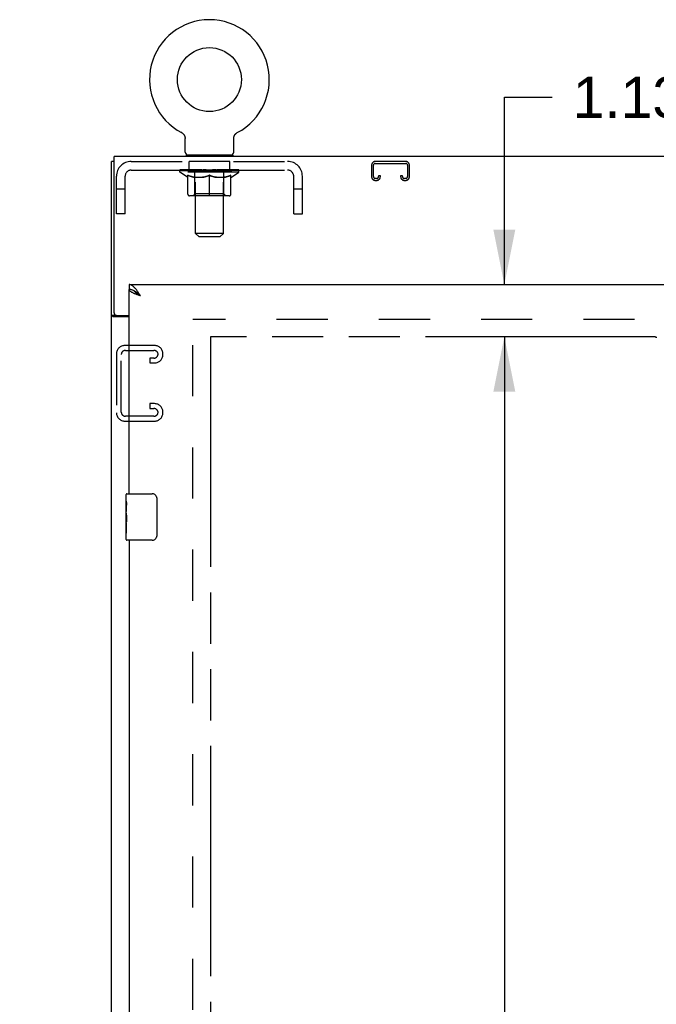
# Model space of a CAD drawing. Header units: inches. Extents: x 0 to 200, y 0 to 129.
# Tile 18 of 19: x 155 to 169, y 60 to 81. Entities that reach past the tile are written whole.
import ezdxf

# ---------------------------------------------------------------- set-up
doc = ezdxf.new("R2010")
doc.units = ezdxf.units.IN
doc.header["$LTSCALE"] = 11
doc.header["$MEASUREMENT"] = 0
doc.linetypes.add('HIDDEN', pattern=[0.2, 0.1, -0.1])
doc.linetypes.add('PHANTOM', pattern=[0.8, 0.45, -0.05, 0.1, -0.05, 0.1, -0.05])
doc.layers.get('0').update_dxf_attribs({"linetype": 'CONTINUOUS'})
for name, color, linetype in [('02___PRT_ALL_AXES', 7, 'CONTINUOUS'), ('AVAILABLE_DOOR_SPACE', 7, 'CONTINUOUS'), ('DEFAULT_2', 8, 'HIDDEN'), ('DIMENSIONS', 7, 'CONTINUOUS')]:
    doc.layers.add(name, color=color, linetype=linetype)
doc.styles.get("Standard").update_dxf_attribs({"font": 'arial.ttf'})
doc.dimstyles.new('DIMSTYLE_1', dxfattribs={"dimtxt": 0.882353, "dimasz": 1.176471, "dimexe": 0.09, "dimexo": 0.07, "dimgap": 0.0375, "dimtad": 0, "dimtih": 1, "dimtoh": 1, "dimzin": 4, "dimdsep": 46, "dimtxsty": 'Standard', "dimblk": '_FILLED', "dimblk1": '_FILLED', "dimblk2": '_FILLED', "dimcen": 0.09, "dimazin": 1, "dimtfac": 1, "dimtofl": 0, "dimtmove": 0, "dimatfit": 3, "dimldrblk": '_FILLED', "dimfxl": 0, "dimtolj": 1, "dimtzin": 4, "dimarcsym": 0})

# ---------------------------------------------------------------- blocks, each defined once
blk = doc.blocks.new('_FILLED')
at = {"color": 0, "linetype": 'ByBlock'}
blk.add_solid([(0, 0), (-1, 0.2), (-1, -0.2)], dxfattribs=at)
blk = doc.blocks.new('*D18')
at = {"layer": 'DIMENSIONS', "color": 2, "linetype": 'Continuous'}
for p, q in [((165.659, 75.78), (165.659, 79.806)), ((165.659, 79.806), (166.688, 79.806)), ((165.659, 74.655), (165.659, 72.302))]:
    blk.add_line(p, q, dxfattribs=at)
at = {"layer": 'DIMENSIONS', "color": 2, "linetype": 'Continuous', "xscale": 1.1764705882, "yscale": 1.1764705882, "zscale": 1.1764705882}
for p, rotation in [((165.659, 75.78), 270), ((165.659, 74.655), 90)]:
    blk.add_blockref('_FILLED', p, dxfattribs=dict(at, rotation=rotation))
at = {"layer": 'DIMENSIONS', "color": 2, "linetype": 'Continuous', "insert": (167.13, 80.247), "char_height": 0.8824, "width": 2.39777, "attachment_point": 1, "line_spacing_factor": 0.9}
blk.add_mtext('1.13', dxfattribs=at)
blk = doc.blocks.new('*D19')
at = {"layer": 'DIMENSIONS', "color": 2, "linetype": 'Continuous'}
for p, q in [((165.659, 74.655), (165.659, 42.152)), ((165.659, 14.405), (165.659, 40.388))]:
    blk.add_line(p, q, dxfattribs=at)
at = {"layer": 'DIMENSIONS', "color": 2, "linetype": 'Continuous', "xscale": 1.1764705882, "yscale": 1.1764705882, "zscale": 1.1764705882}
for p, rotation in [((165.659, 74.655), 90), ((165.659, 14.405), 270)]:
    blk.add_blockref('_FILLED', p, dxfattribs=dict(at, rotation=rotation))
at = {"layer": 'DIMENSIONS', "color": 2, "linetype": 'Continuous', "insert": (165.659, 41.711), "char_height": 0.8824, "width": 3.08332, "attachment_point": 2, "line_spacing_factor": 0.9}
blk.add_mtext('60.25', dxfattribs=at)
blk = doc.blocks.new('*D22')
at = {"layer": 'DIMENSIONS', "color": 2, "linetype": 'Continuous'}
for p, q in [((159.335, 56.477), (166.836, 56.477)), ((176.647, 56.477), (170.802, 56.477))]:
    blk.add_line(p, q, dxfattribs=at)
at = {"layer": 'DIMENSIONS', "color": 2, "linetype": 'Continuous', "xscale": 1.1764705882, "yscale": 1.1764705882, "zscale": 1.1764705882, "rotation": 180}
blk.add_blockref('_FILLED', (159.335, 56.477), dxfattribs=at)
at = {"layer": 'DIMENSIONS', "color": 2, "linetype": 'Continuous', "xscale": 1.1764705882, "yscale": 1.1764705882, "zscale": 1.1764705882}
blk.add_blockref('_FILLED', (176.647, 56.477), dxfattribs=at)
at = {"layer": 'DIMENSIONS', "color": 2, "linetype": 'Continuous', "insert": (168.819, 56.918), "char_height": 0.8824, "width": 3.08332, "attachment_point": 2, "line_spacing_factor": 0.9}
blk.add_mtext('17.31', dxfattribs=at)
blk = doc.blocks.new('*D23')
at = {"layer": 'DIMENSIONS', "color": 2, "linetype": 'Continuous'}
for p, q in [((157.585, 54.891), (155.232, 54.891)), ((159.335, 54.891), (161.668, 54.891))]:
    blk.add_line(p, q, dxfattribs=at)
at = {"layer": 'DIMENSIONS', "color": 2, "linetype": 'Continuous', "xscale": 1.1764705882, "yscale": 1.1764705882, "zscale": 1.1764705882}
blk.add_blockref('_FILLED', (157.585, 54.891), dxfattribs=at)
at = {"layer": 'DIMENSIONS', "color": 2, "linetype": 'Continuous', "xscale": 1.1764705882, "yscale": 1.1764705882, "zscale": 1.1764705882, "rotation": 180}
blk.add_blockref('_FILLED', (159.335, 54.891), dxfattribs=at)
at = {"layer": 'DIMENSIONS', "color": 2, "linetype": 'Continuous', "insert": (162.109, 55.332), "char_height": 0.8824, "width": 2.39777, "attachment_point": 1, "line_spacing_factor": 0.9}
blk.add_mtext('1.75', dxfattribs=at)

msp = doc.modelspace()

# ---------------------------------------------------------------- linework, layer by layer
at = {"color": 7, "linetype": 'Continuous'}
for p, q in [((158.714, 79.049), (158.714, 79.049)), ((158.714, 79.049), (158.719, 79.046)), ((158.717, 79.047), (158.715, 79.048)), ((158.719, 79.046), (158.723, 79.044)), ((158.723, 79.044), (158.727, 79.041)), ((158.727, 79.041), (158.732, 79.038)), ((158.732, 79.038), (158.736, 79.035)), ((158.736, 79.035), (158.74, 79.031)), ((158.74, 79.031), (158.744, 79.028)), ((158.744, 79.028), (158.748, 79.024)), ((158.748, 79.024), (158.751, 79.021)), ((158.751, 79.021), (158.755, 79.017)), ((158.755, 79.017), (158.758, 79.013)), ((158.758, 79.013), (158.761, 79.009)), ((158.761, 79.009), (158.765, 79.004)), ((158.764, 79.005), (158.767, 79)), ((158.767, 79), (158.77, 78.996)), ((158.77, 78.996), (158.773, 78.991)), ((158.773, 78.991), (158.775, 78.987)), ((159.852, 78.987), (159.855, 78.991)), ((159.855, 78.991), (159.857, 78.996)), ((159.857, 78.996), (159.86, 79)), ((159.86, 79), (159.863, 79.005)), ((159.863, 79.004), (159.866, 79.009)), ((159.866, 79.009), (159.869, 79.013)), ((159.869, 79.013), (159.873, 79.017)), ((159.873, 79.017), (159.876, 79.021)), ((159.876, 79.021), (159.88, 79.024)), ((159.88, 79.024), (159.884, 79.028)), ((159.884, 79.028), (159.888, 79.031)), ((159.888, 79.031), (159.892, 79.035)), ((159.892, 79.035), (159.896, 79.038)), ((159.896, 79.038), (159.9, 79.041)), ((159.9, 79.041), (159.904, 79.044)), ((159.904, 79.044), (159.909, 79.046)), ((159.904, 79.044), (159.906, 79.045)), ((159.909, 79.046), (159.913, 79.049)), ((159.912, 79.048), (159.91, 79.047)), ((158.775, 78.987), (158.778, 78.982)), ((158.778, 78.982), (158.78, 78.977)), ((158.78, 78.977), (158.782, 78.972)), ((158.782, 78.972), (158.783, 78.967)), ((158.783, 78.967), (158.785, 78.962)), ((158.785, 78.962), (158.786, 78.957)), ((158.786, 78.957), (158.787, 78.952)), ((158.787, 78.952), (158.788, 78.947)), ((158.788, 78.947), (158.789, 78.942)), ((158.791, 78.926), (158.791, 78.922)), ((158.791, 78.629), (158.791, 78.922)), ((159.837, 78.937), (159.838, 78.942)), ((159.837, 78.931), (159.837, 78.937)), ((159.837, 78.629), (159.837, 78.922)), ((159.838, 78.942), (159.839, 78.947)), ((159.839, 78.947), (159.84, 78.952)), ((159.84, 78.952), (159.841, 78.957)), ((159.841, 78.957), (159.843, 78.962)), ((159.843, 78.962), (159.844, 78.967)), ((159.844, 78.967), (159.846, 78.972)), ((159.846, 78.972), (159.848, 78.977)), ((159.848, 78.977), (159.85, 78.982)), ((159.85, 78.982), (159.852, 78.987)), ((157.262, 78.426), (157.21, 78.426)), ((158.814, 78.56), (158.814, 78.53)), ((159.814, 78.56), (158.814, 78.56)), ((159.814, 78.56), (159.814, 78.53)), ((157.585, 75.78), (157.585, 75.676)), ((157.708, 75.634), (157.698, 75.641)), ((157.314, 75.113), (157.21, 75.113)), ((157.314, 75.114), (157.314, 75.113)), ((157.525, 71.12), (157.525, 71.265)), ((157.54, 71.28), (158.08, 71.28)), ((158.18, 71.18), (158.18, 70.38)), ((157.525, 70.862), (157.525, 70.895)), ((157.525, 70.665), (157.525, 70.696)), ((157.525, 70.295), (157.525, 70.434)), ((158.08, 70.28), (157.54, 70.28))]:
    msp.add_line(p, q, dxfattribs=at)
at = {"color": 3, "linetype": 'Continuous'}
for p, q in [((157.21, 6.634), (157.21, 78.426)), ((157.262, 75.173), (157.262, 78.53)), ((181.158, 78.53), (157.262, 78.53)), ((157.585, 75.78), (180.272, 75.78)), ((157.585, 71.28), (157.585, 75.676)), ((157.585, 75.082), (157.25, 75.082)), ((157.322, 75.113), (157.585, 75.113)), ((157.585, 70.28), (157.585, 45.03))]:
    msp.add_line(p, q, dxfattribs=at)
at = {"color": 7, "linetype": 'Continuous'}
for points in [[(158.789, 78.942), (158.79, 78.937), (158.79, 78.931)], [(158.79, 78.937), (158.79, 78.931), (158.791, 78.926)], [(159.837, 78.922), (159.837, 78.926), (159.837, 78.931)], [(159.837, 78.922), (159.837, 78.926), (159.837, 78.931)], [(157.698, 75.641), (157.687, 75.647), (157.677, 75.652), (157.667, 75.657), (157.657, 75.661), (157.646, 75.665), (157.636, 75.669), (157.626, 75.671), (157.616, 75.673), (157.605, 75.675), (157.595, 75.676), (157.585, 75.676)], [(157.831, 75.534), (157.821, 75.54), (157.811, 75.547), (157.801, 75.553), (157.791, 75.56), (157.781, 75.566), (157.772, 75.573), (157.763, 75.579), (157.754, 75.585), (157.746, 75.592), (157.738, 75.598), (157.73, 75.605), (157.724, 75.611), (157.717, 75.618), (157.711, 75.624), (157.706, 75.631), (157.702, 75.637), (157.701, 75.639)], [(157.831, 75.534), (157.821, 75.543), (157.811, 75.552), (157.8, 75.561), (157.79, 75.571), (157.78, 75.579), (157.77, 75.588), (157.759, 75.597), (157.749, 75.605), (157.739, 75.613), (157.728, 75.62), (157.718, 75.628), (157.708, 75.634)], [(157.332, 75.082), (157.332, 75.084), (157.332, 75.085), (157.332, 75.087), (157.332, 75.088), (157.332, 75.09), (157.331, 75.092), (157.329, 75.094), (157.328, 75.095), (157.327, 75.097), (157.325, 75.098), (157.323, 75.1), (157.322, 75.101), (157.32, 75.102), (157.319, 75.104), (157.317, 75.105), (157.316, 75.107), (157.315, 75.108), (157.314, 75.11), (157.314, 75.111), (157.314, 75.113)], [(158.173, 71.216), (158.175, 71.211), (158.177, 71.205), (158.178, 71.199), (158.179, 71.193), (158.179, 71.186), (158.18, 71.18)], [(158.18, 70.38), (158.179, 70.374), (158.179, 70.368), (158.178, 70.362), (158.177, 70.356), (158.175, 70.35), (158.173, 70.344)]]:
    msp.add_lwpolyline(points, dxfattribs=at)
at = {"color": 3, "linetype": 'Continuous'}
for points in [[(157.739, 75.671), (157.728, 75.684), (157.718, 75.696), (157.708, 75.708), (157.698, 75.719), (157.687, 75.729), (157.677, 75.739), (157.667, 75.747), (157.657, 75.755), (157.646, 75.761), (157.636, 75.767), (157.626, 75.772), (157.616, 75.775), (157.605, 75.778), (157.595, 75.78), (157.585, 75.78)], [(157.691, 75.588), (157.679, 75.594), (157.668, 75.599), (157.657, 75.605), (157.647, 75.61), (157.637, 75.616), (157.628, 75.621), (157.62, 75.627), (157.613, 75.632), (157.606, 75.638), (157.601, 75.643), (157.596, 75.649), (157.592, 75.654), (157.589, 75.66), (157.587, 75.665), (157.585, 75.671), (157.585, 75.676)], [(157.831, 75.534), (157.821, 75.55), (157.811, 75.566), (157.8, 75.582), (157.79, 75.597), (157.78, 75.613), (157.77, 75.628), (157.759, 75.643), (157.749, 75.657), (157.739, 75.671)], [(157.831, 75.534), (157.801, 75.545), (157.787, 75.55), (157.772, 75.556), (157.758, 75.561), (157.744, 75.567), (157.73, 75.572), (157.717, 75.578), (157.704, 75.583), (157.691, 75.588)], [(157.23, 75.094), (157.227, 75.096), (157.224, 75.097), (157.221, 75.099), (157.219, 75.1), (157.217, 75.102), (157.215, 75.104), (157.213, 75.105), (157.212, 75.107), (157.211, 75.109), (157.21, 75.11), (157.21, 75.111), (157.21, 75.113)], [(157.25, 75.082), (157.249, 75.084), (157.246, 75.085), (157.244, 75.087), (157.241, 75.088), (157.239, 75.09), (157.236, 75.091), (157.23, 75.094)]]:
    msp.add_lwpolyline(points, dxfattribs=at)
at = {"color": 7, "linetype": 'Continuous'}
msp.add_circle((159.314, 80.188), 0.688, dxfattribs=at)
for centre, radius, start, end in [((159.314, 80.188), 1.288, 297.7005, 242.2995), ((158.86, 78.629), 0.069, 180, 270), ((159.768, 78.629), 0.069, 270, 360), ((157.54, 71.265), 0.015, 90, 180), ((158.08, 71.18), 0.1, 21.1999, 90), ((158.08, 70.38), 0.1, 270, 338.7946), ((157.54, 70.295), 0.015, 180, 270)]:
    msp.add_arc(centre, radius, start, end, dxfattribs=at)
at = {"color": 3, "linetype": 'Continuous'}
msp.add_arc((157.322, 75.173), 0.06, 180, 270, dxfattribs=at)
at = {"layer": '02___PRT_ALL_AXES', "color": 8, "linetype": 'HIDDEN'}
for p, q in [((158.876, 78.239), (158.876, 78.426)), ((159.751, 78.426), (158.876, 78.426)), ((159.751, 78.239), (159.751, 78.426)), ((159.751, 78.239), (158.876, 78.239))]:
    msp.add_line(p, q, dxfattribs=at)
at = {"layer": '02___PRT_ALL_AXES', "color": 7, "linetype": 'Continuous'}
for p, q in [((157.525, 71.12), (157.525, 71.265)), ((157.525, 70.862), (157.525, 71.119)), ((157.53, 71.063), (157.525, 71.063)), ((157.532, 70.895), (157.532, 71.032)), ((157.525, 70.895), (157.532, 70.895)), ((157.525, 70.295), (157.525, 70.859)), ((157.526, 70.832), (157.525, 70.832)), ((157.526, 70.834), (157.528, 70.812)), ((157.525, 70.701), (157.531, 70.701)), ((157.525, 70.665), (157.532, 70.665)), ((157.525, 70.602), (157.532, 70.602)), ((157.532, 70.434), (157.532, 70.665)), ((157.525, 70.434), (157.532, 70.434))]:
    msp.add_line(p, q, dxfattribs=at)
for points in [[(157.525, 71.119), (157.525, 71.116), (157.525, 71.111), (157.526, 71.106), (157.527, 71.093)], [(157.527, 71.093), (157.528, 71.085), (157.529, 71.077), (157.53, 71.068)], [(157.53, 71.068), (157.531, 71.059), (157.531, 71.05), (157.532, 71.041), (157.532, 71.032)], [(157.525, 70.862), (157.525, 70.854), (157.525, 70.845), (157.526, 70.834)], [(157.528, 70.812), (157.529, 70.801), (157.53, 70.789), (157.531, 70.776), (157.531, 70.764), (157.532, 70.751), (157.532, 70.738), (157.532, 70.725), (157.531, 70.713), (157.531, 70.7), (157.53, 70.688), (157.529, 70.676)]]:
    msp.add_lwpolyline(points, dxfattribs=at)
msp.add_ellipse((157.788, 70.696), major_axis=(0.263, 0), ratio=0.432808, start_param=3.141593, end_param=3.321581, dxfattribs=at)
at = {"layer": 'AVAILABLE_DOOR_SPACE', "color": 4, "linetype": 'PHANTOM'}
for p, q in [((159.335, 74.655), (159.335, 14.405)), ((168.913, 74.655), (159.335, 74.655)), ((168.913, 74.655), (168.913, 74.651)), ((168.913, 74.651), (168.943, 74.651))]:
    msp.add_line(p, q, dxfattribs=at)
at = {"layer": 'DEFAULT_2', "color": 8, "linetype": 'HIDDEN'}
for p, q in [((158.714, 79.049), (158.714, 79.049)), ((158.722, 79.045), (158.723, 79.044)), ((159.913, 79.049), (159.913, 79.049)), ((159.913, 79.049), (159.913, 79.049)), ((157.631, 78.426), (160.997, 78.426)), ((159.001, 78.56), (159.001, 78.53)), ((159.014, 76.879), (159.014, 78.526)), ((159.614, 76.879), (159.614, 78.526)), ((159.626, 78.56), (159.626, 78.53)), ((163.536, 78.426), (162.883, 78.426)), ((162.883, 78.386), (163.536, 78.386)), ((157.631, 78.239), (160.997, 78.239)), ((158.68, 78.198), (158.68, 78.245)), ((158.84, 78.087), (158.68, 78.198)), ((159.947, 78.198), (158.68, 78.198)), ((158.69, 78.239), (158.69, 78.245)), ((158.699, 78.235), (158.699, 78.239)), ((158.699, 78.235), (159.929, 78.235)), ((158.708, 78.235), (158.708, 78.239)), ((158.709, 78.235), (158.709, 78.239)), ((158.719, 78.239), (158.719, 78.245)), ((158.735, 78.235), (158.735, 78.239)), ((158.737, 78.235), (158.737, 78.239)), ((158.765, 78.239), (158.765, 78.245)), ((158.78, 78.235), (158.78, 78.239)), ((158.782, 78.235), (158.782, 78.239)), ((158.987, 78.238), (158.785, 78.238)), ((158.829, 78.239), (158.829, 78.245)), ((158.83, 78.235), (158.83, 78.238)), ((158.831, 78.235), (158.831, 78.238)), ((158.834, 78.235), (158.834, 78.238)), ((158.841, 78.235), (158.841, 78.239)), ((158.841, 78.235), (158.841, 78.238)), ((158.844, 78.235), (158.844, 78.239)), ((158.848, 78.235), (158.848, 78.239)), ((158.852, 78.235), (158.852, 78.238)), ((158.866, 78.235), (158.866, 78.238)), ((158.884, 78.235), (158.884, 78.238)), ((158.885, 78.235), (158.885, 78.241)), ((158.905, 78.235), (158.905, 78.238)), ((158.905, 78.235), (158.905, 78.238)), ((158.907, 78.239), (158.907, 78.245)), ((158.916, 78.235), (158.916, 78.239)), ((158.92, 78.235), (158.92, 78.239)), ((158.93, 78.235), (158.93, 78.238)), ((158.941, 78.235), (158.941, 78.242)), ((158.957, 78.235), (158.957, 78.238)), ((158.96, 78.235), (158.96, 78.238)), ((158.987, 78.235), (158.987, 78.238)), ((159.054, 78.238), (158.992, 78.238)), ((158.997, 78.239), (158.997, 78.245)), ((159.001, 77.727), (159.001, 78.195)), ((159.004, 78.235), (159.004, 78.239)), ((159.009, 78.235), (159.009, 78.239)), ((159.015, 78.235), (159.015, 78.244)), ((159.019, 78.235), (159.019, 78.238)), ((159.03, 78.235), (159.03, 78.238)), ((159.054, 78.235), (159.054, 78.238)), ((159.129, 78.238), (159.07, 78.238)), ((159.09, 78.235), (159.09, 78.238)), ((159.097, 78.239), (159.097, 78.245)), ((159.101, 78.235), (159.101, 78.239)), ((159.103, 78.235), (159.103, 78.244)), ((159.106, 78.235), (159.106, 78.239)), ((159.113, 78.235), (159.113, 78.239)), ((159.129, 78.235), (159.129, 78.238)), ((159.209, 78.238), (159.155, 78.238)), ((159.168, 78.235), (159.168, 78.238)), ((159.199, 78.238), (159.277, 78.243)), ((159.204, 78.239), (159.204, 78.245)), ((159.204, 78.239), (159.204, 78.245)), ((159.204, 78.245), (159.204, 78.245)), ((159.204, 78.235), (159.204, 78.239)), ((159.208, 78.235), (159.208, 78.239)), ((159.209, 78.235), (159.209, 78.238)), ((159.21, 78.235), (159.21, 78.239)), ((159.245, 78.238), (159.309, 78.238)), ((159.25, 78.235), (159.25, 78.238)), ((159.256, 78.238), (159.256, 78.242)), ((159.277, 78.238), (159.277, 78.243)), ((159.293, 78.235), (159.293, 78.238)), ((159.311, 78.239), (159.311, 78.239)), ((159.311, 78.235), (159.311, 78.239)), ((159.311, 78.235), (159.311, 78.239)), ((159.314, 78.239), (159.314, 78.245)), ((159.314, 78.245), (159.428, 78.238)), ((159.316, 78.235), (159.316, 78.239)), ((159.316, 78.235), (159.316, 78.239)), ((159.316, 78.239), (159.316, 78.239)), ((159.335, 78.235), (159.335, 78.238)), ((159.335, 78.238), (159.383, 78.238)), ((159.377, 78.235), (159.377, 78.238)), ((159.418, 78.235), (159.418, 78.239)), ((159.418, 78.235), (159.418, 78.238)), ((159.418, 78.238), (159.473, 78.238)), ((159.419, 78.235), (159.419, 78.239)), ((159.423, 78.239), (159.423, 78.245)), ((159.423, 78.245), (159.424, 78.245)), ((159.423, 78.235), (159.423, 78.239)), ((159.424, 78.239), (159.424, 78.245)), ((159.46, 78.235), (159.46, 78.238)), ((159.499, 78.235), (159.499, 78.238)), ((159.499, 78.238), (159.558, 78.238)), ((159.514, 78.235), (159.514, 78.239)), ((159.521, 78.235), (159.521, 78.239)), ((159.524, 78.235), (159.524, 78.244)), ((159.527, 78.235), (159.527, 78.239)), ((159.53, 78.239), (159.53, 78.245)), ((159.538, 78.235), (159.538, 78.238)), ((159.574, 78.235), (159.574, 78.238)), ((159.574, 78.238), (159.636, 78.238)), ((159.598, 78.235), (159.598, 78.238)), ((159.609, 78.235), (159.609, 78.238)), ((159.613, 78.235), (159.613, 78.244)), ((159.619, 78.235), (159.619, 78.239)), ((159.624, 78.235), (159.624, 78.239)), ((159.626, 77.727), (159.626, 78.195)), ((159.63, 78.239), (159.63, 78.245)), ((159.641, 78.235), (159.641, 78.238)), ((159.641, 78.238), (159.842, 78.238)), ((159.668, 78.235), (159.668, 78.238)), ((159.671, 78.235), (159.671, 78.238)), ((159.686, 78.235), (159.686, 78.242)), ((159.698, 78.235), (159.698, 78.238)), ((159.707, 78.235), (159.707, 78.239)), ((159.711, 78.235), (159.711, 78.239)), ((159.721, 78.239), (159.721, 78.245)), ((159.722, 78.235), (159.722, 78.238)), ((159.722, 78.235), (159.722, 78.238)), ((159.743, 78.235), (159.743, 78.241)), ((159.743, 78.235), (159.743, 78.238)), ((159.761, 78.235), (159.761, 78.238)), ((159.775, 78.235), (159.775, 78.238)), ((159.78, 78.235), (159.78, 78.239)), ((159.783, 78.235), (159.783, 78.239)), ((159.786, 78.235), (159.786, 78.238)), ((159.787, 78.235), (159.787, 78.239)), ((159.788, 78.087), (159.947, 78.198)), ((159.794, 78.235), (159.794, 78.238)), ((159.797, 78.235), (159.797, 78.238)), ((159.797, 78.235), (159.797, 78.238)), ((159.799, 78.239), (159.799, 78.245)), ((159.845, 78.235), (159.845, 78.239)), ((159.848, 78.235), (159.848, 78.239)), ((159.862, 78.239), (159.862, 78.245)), ((159.891, 78.235), (159.891, 78.239)), ((159.893, 78.235), (159.893, 78.239)), ((159.909, 78.239), (159.909, 78.245)), ((159.919, 78.235), (159.919, 78.239)), ((159.92, 78.235), (159.92, 78.239)), ((159.929, 78.235), (159.929, 78.239)), ((159.937, 78.239), (159.937, 78.245)), ((159.947, 78.198), (159.947, 78.245)), ((162.803, 78.346), (162.803, 78.1)), ((162.843, 78.1), (162.843, 78.346)), ((163.576, 78.346), (163.576, 78.1)), ((163.616, 78.1), (163.616, 78.346)), ((157.314, 77.301), (157.314, 78.109)), ((157.501, 77.301), (157.501, 78.109)), ((158.84, 78.087), (158.85, 78.087)), ((158.85, 77.724), (158.85, 78.13)), ((158.993, 78.087), (159.172, 78.087)), ((159.314, 77.687), (159.314, 78.131)), ((159.455, 78.087), (159.635, 78.087)), ((159.777, 77.724), (159.777, 78.13)), ((159.777, 78.087), (159.788, 78.087)), ((161.127, 77.301), (161.127, 78.109)), ((161.314, 77.301), (161.314, 78.109)), ((162.911, 78.06), (162.883, 78.06)), ((162.883, 78.02), (162.911, 78.02)), ((162.951, 78.114), (162.951, 78.1)), ((162.991, 78.114), (162.951, 78.114)), ((162.991, 78.1), (162.991, 78.114)), ((163.428, 78.114), (163.428, 78.1)), ((163.468, 78.114), (163.428, 78.114)), ((163.468, 78.1), (163.468, 78.114)), ((163.536, 78.06), (163.508, 78.06)), ((163.508, 78.02), (163.536, 78.02)), ((157.501, 77.831), (157.314, 77.831)), ((159.001, 77.727), (158.961, 77.687)), ((159.626, 77.727), (159.001, 77.727)), ((159.626, 77.727), (159.666, 77.687)), ((161.314, 77.831), (161.127, 77.831)), ((159.74, 77.687), (158.887, 77.687)), ((157.501, 77.301), (157.314, 77.301)), ((161.127, 77.301), (161.314, 77.301)), ((159.083, 76.81), (159.014, 76.879)), ((159.614, 76.879), (159.014, 76.879)), ((159.545, 76.81), (159.614, 76.879)), ((159.083, 76.81), (159.545, 76.81)), ((158.96, 13.978), (158.96, 75.082)), ((179.46, 75.03), (158.96, 75.03)), ((158.134, 74.468), (157.494, 74.468)), ((157.508, 74.364), (158.12, 74.364)), ((157.314, 74.288), (157.314, 73.023)), ((157.418, 73.037), (157.418, 74.274)), ((158.032, 74.197), (158.032, 74.093)), ((158.12, 74.197), (158.032, 74.197)), ((158.314, 74.273), (158.314, 74.288)), ((158.032, 74.093), (158.134, 74.093)), ((158.032, 73.218), (158.032, 73.114)), ((158.134, 73.218), (158.032, 73.218)), ((158.032, 73.114), (158.12, 73.114)), ((158.12, 72.947), (157.508, 72.947)), ((158.314, 73.023), (158.314, 73.038)), ((157.494, 72.843), (158.134, 72.843))]:
    msp.add_line(p, q, dxfattribs=at)
for points in [[(159, 78.087), (158.975, 78.091), (158.951, 78.097), (158.926, 78.104), (158.901, 78.112), (158.876, 78.12), (158.85, 78.13)], [(158.85, 78.129), (158.875, 78.12), (158.899, 78.111), (158.923, 78.104), (158.946, 78.097), (158.969, 78.092), (158.993, 78.087)], [(159.314, 78.131), (159.288, 78.121), (159.262, 78.112), (159.237, 78.104), (159.212, 78.097), (159.187, 78.091), (159.163, 78.087)], [(159.172, 78.087), (159.196, 78.092), (159.219, 78.097), (159.242, 78.104), (159.266, 78.111), (159.29, 78.12), (159.314, 78.129)], [(159.465, 78.087), (159.44, 78.091), (159.415, 78.097), (159.39, 78.104), (159.365, 78.112), (159.339, 78.121), (159.314, 78.131)], [(159.314, 78.129), (159.338, 78.119), (159.362, 78.111), (159.385, 78.104), (159.409, 78.097), (159.432, 78.091), (159.455, 78.087)], [(159.777, 78.13), (159.751, 78.12), (159.726, 78.111), (159.701, 78.104), (159.676, 78.097), (159.652, 78.091), (159.627, 78.087)], [(159.635, 78.087), (159.658, 78.092), (159.682, 78.097), (159.705, 78.104), (159.729, 78.111), (159.753, 78.12), (159.777, 78.129)]]:
    msp.add_lwpolyline(points, dxfattribs=at)
for centre, radius, start, end in [((157.631, 78.109), 0.317, 90, 180), ((158.979, 78.526), 0.0345, 0, 90), ((159.648, 78.526), 0.0345, 90, 180), ((160.997, 78.109), 0.317, 0, 90), ((162.883, 78.346), 0.08, 90, 180), ((162.883, 78.346), 0.04, 90, 180), ((163.536, 78.346), 0.08, 0, 90), ((163.536, 78.346), 0.04, 0, 90), ((157.631, 78.109), 0.13, 90, 180), ((158.961, 78.195), 0.0398, 0, 90), ((159.666, 78.195), 0.0398, 90, 180), ((160.997, 78.109), 0.13, 0, 90), ((162.883, 78.1), 0.08, 180, 270), ((162.883, 78.1), 0.04, 180, 270), ((162.911, 78.1), 0.08, 270, 360), ((162.911, 78.1), 0.04, 270, 360), ((163.508, 78.1), 0.08, 180, 270), ((163.508, 78.1), 0.04, 180, 270), ((163.536, 78.1), 0.08, 270, 360), ((163.536, 78.1), 0.04, 270, 360), ((158.887, 77.724), 0.0371, 180, 270), ((159.74, 77.724), 0.0371, 270, 360), ((157.494, 74.288), 0.18, 90, 180), ((157.508, 74.274), 0.09, 90, 180), ((158.12, 74.274), 0.09, 0, 90), ((158.134, 74.288), 0.18, 0, 90), ((158.12, 74.287), 0.09, 270, 351.7808), ((158.134, 74.273), 0.18, 270, 360), ((158.12, 73.024), 0.09, 0, 90), ((158.134, 73.038), 0.18, 0, 90), ((157.494, 73.023), 0.18, 180, 270), ((157.508, 73.037), 0.09, 180, 270), ((158.12, 73.037), 0.09, 270, 351.7808), ((158.134, 73.023), 0.18, 270, 360)]:
    msp.add_arc(centre, radius, start, end, dxfattribs=at)
for centre, major_axis, ratio, start_param, end_param in [((158.661, 78.233), (0.198, 0), 0.060556, 0.430652, 1.470503), ((159.314, 78.245), (0.633, 0.007), 0.05963, 2.96643, 3.140963), ((159.314, 78.245), (0.633, 0), 0.060556, 3.141593, 3.316126), ((158.661, 78.227), (0.198, 0.002), 0.05963, 1.376596, 1.469874), ((158.636, 78.233), (0.198, 0.002), 0.05963, 0.25549, 1.295341), ((158.705, 78.233), (0.198, -0.002), 0.05963, 0.605815, 1.645666), ((159.314, 78.245), (0.633, 0.013), 0.05688, 2.791345, 2.965878), ((159.314, 78.245), (0.633, -0.007), 0.05963, -2.96643, -2.791898), ((158.705, 78.227), (0.198, 0), 0.060556, 1.551758, 1.645036), ((158.636, 78.227), (0.198, 0.004), 0.05688, 1.20151, 1.294789), ((158.706, 78.229), (0.164, 0.002), 0.05963, 1.065228, 1.614276), ((158.686, 78.229), (0.164, 0.003), 0.05688, 0.890143, 1.43919), ((158.744, 78.229), (0.164, 0), 0.060556, 1.240391, 1.789438), ((158.633, 78.233), (0.198, 0.004), 0.05688, 0.080405, 1.120256), ((158.767, 78.233), (0.198, -0.004), 0.05688, 0.7809, 1.820751), ((159.314, 78.245), (0.633, 0.019), 0.052395, 2.616403, 2.790936), ((159.314, 78.245), (0.633, -0.013), 0.05688, -2.791345, -2.616812), ((158.767, 78.227), (0.198, -0.002), 0.05963, 1.72692, 1.820198), ((158.633, 78.227), (0.198, 0.006), 0.052395, 1.026568, 1.119847), ((158.686, 78.229), (0.164, 0.005), 0.052395, 0.715201, 1.264248), ((158.8, 78.229), (0.164, -0.002), 0.05963, 1.415553, 1.9646), ((158.847, 78.233), (0.198, -0.006), 0.052395, 0.955842, 1.995693), ((159.314, 78.245), (0.633, 0.025), 0.046319, 2.441654, 2.616187), ((159.314, 78.245), (0.633, -0.019), 0.052395, -2.616403, -2.44187), ((158.65, 78.233), (0.198, 0.006), 0.052395, -0.094537, 0.945314), ((158.847, 78.227), (0.198, -0.004), 0.05688, 1.902006, 1.995284), ((158.65, 78.227), (0.198, 0.008), 0.046319, 0.851819, 0.945098), ((158.704, 78.229), (0.164, 0.006), 0.046319, 0.540452, 1.089499), ((158.871, 78.229), (0.164, -0.003), 0.05688, 1.590638, 2.139686), ((158.94, 78.233), (0.198, -0.008), 0.046319, 1.130591, 2.170442), ((159.314, 78.245), (0.633, 0.029), 0.038841, 2.267123, 2.441656), ((159.314, 78.245), (0.633, -0.025), 0.046319, -2.441654, -2.267121), ((158.687, 78.233), (0.198, 0.008), 0.046319, -0.269286, 0.770565), ((158.94, 78.227), (0.198, -0.006), 0.052395, 2.076947, 2.170226), ((158.687, 78.227), (0.198, 0.009), 0.038841, 0.677289, 0.770567), ((158.741, 78.229), (0.164, 0.008), 0.038841, 0.365921, 0.914969), ((158.955, 78.229), (0.164, -0.005), 0.052395, 1.76558, 2.314627), ((159.045, 78.233), (0.198, -0.009), 0.038841, 1.305122, 2.344973), ((159.314, 78.245), (0.633, 0.033), 0.030195, 2.09281, 2.267343), ((159.314, 78.245), (0.633, -0.029), 0.038841, -2.267123, -2.092591), ((158.743, 78.233), (0.198, 0.009), 0.038841, -0.443817, 0.596034), ((159.045, 78.227), (0.198, -0.008), 0.046319, 2.251696, 2.344975), ((158.743, 78.227), (0.198, 0.01), 0.030195, 0.502975, 0.596254), ((158.795, 78.229), (0.164, 0.009), 0.030195, 0.191608, 0.740655), ((159.051, 78.229), (0.164, -0.006), 0.046319, 1.940329, 2.489376), ((158.816, 78.233), (0.198, 0.01), 0.030195, -0.61813, 0.421721), ((159.158, 78.233), (0.198, -0.01), 0.030195, 1.479435, 2.519286), ((159.314, 78.245), (0.633, 0.036), 0.020645, 1.918687, 2.09322), ((159.314, 78.245), (0.633, -0.033), 0.030195, -2.09281, -1.918277), ((159.158, 78.227), (0.198, -0.009), 0.038841, 2.426227, 2.519505), ((158.816, 78.227), (0.198, 0.011), 0.020645, 0.328852, 0.422131), ((158.865, 78.229), (0.164, 0.009), 0.020645, 0.017485, 0.566532), ((159.154, 78.229), (0.164, -0.008), 0.038841, 2.11486, 2.663907), ((158.905, 78.233), (0.198, 0.011), 0.020645, -0.792253, 0.247598), ((159.276, 78.233), (0.198, -0.011), 0.020645, 1.653558, 2.693409), ((159.314, 78.245), (0.633, 0.038), 0.010478, 1.744704, 1.919237), ((159.314, 78.245), (0.633, -0.036), 0.020645, -1.918687, -1.744154), ((159.276, 78.227), (0.198, -0.01), 0.030195, 2.60054, 2.693819), ((158.905, 78.227), (0.198, 0.012), 0.010478, 0.154869, 0.248148), ((158.949, 78.229), (0.164, 0.01), 0.010478, 6.126688, 6.675735), ((159.263, 78.229), (0.164, -0.009), 0.030195, 2.289173, 2.83822), ((159.006, 78.233), (0.198, 0.012), 0.010478, -0.966236, -0.000846), ((159.394, 78.233), (0.198, -0.012), 0.010478, 1.827541, 2.867392), ((159.314, 78.245), (0.633, -0.038), 0.010478, -1.744704, -1.570171), ((159.394, 78.227), (0.198, -0.011), 0.020645, 2.774664, 2.867942), ((159.372, 78.229), (0.164, -0.009), 0.020645, 2.463296, 3.012344), ((159.233, 78.233), (0.198, 0.012), 0.010478, 0.274201, 1.314052), ((159.147, 78.229), (0.164, 0.01), 0.010478, -0.000298, 0.504314), ((159.117, 78.227), (0.198, 0.012), 0.010478, 0.192946, 0.399283), ((159.314, 78.245), (0.633, 0.038), 0.010478, -1.578586, -1.396888), ((159.511, 78.227), (0.198, -0.012), 0.010478, 2.948646, 3.041925), ((159.481, 78.229), (0.164, -0.01), 0.010478, 2.637279, 3.142076), ((159.352, 78.233), (0.198, 0.011), 0.020645, 0.448184, 1.488034), ((159.255, 78.229), (0.164, 0.009), 0.020645, 0.129249, 0.678296), ((159.233, 78.227), (0.198, 0.011), 0.020645, 0.273651, 0.366929), ((159.621, 78.233), (0.198, -0.012), 0.010478, -3.140747, -2.175357), ((159.314, 78.245), (0.633, 0.036), 0.020645, -1.397439, -1.222906), ((159.314, 78.245), (0.633, -0.038), 0.010478, 1.222355, 1.396888), ((159.47, 78.233), (0.198, 0.01), 0.030195, 0.622307, 1.662158), ((159.365, 78.229), (0.164, 0.009), 0.030195, 0.303372, 0.852419), ((159.678, 78.229), (0.164, -0.01), 0.010478, 2.749043, 3.29809), ((159.722, 78.233), (0.198, -0.011), 0.020645, 2.893995, 3.933846), ((159.352, 78.227), (0.198, 0.01), 0.030195, 0.447774, 0.541052), ((159.722, 78.227), (0.198, -0.012), 0.010478, 2.893445, 2.986723), ((159.314, 78.245), (0.633, 0.033), 0.030195, -1.223315, -1.048783), ((159.582, 78.233), (0.198, 0.009), 0.038841, 0.79662, 1.836471), ((159.314, 78.245), (0.633, -0.036), 0.020645, 1.048373, 1.222906), ((159.473, 78.229), (0.164, 0.008), 0.038841, 0.477686, 1.026733), ((159.762, 78.229), (0.164, -0.009), 0.020645, 2.57506, 3.124108), ((159.811, 78.233), (0.198, -0.01), 0.030195, 2.719872, 3.759723), ((159.687, 78.233), (0.198, 0.008), 0.046319, 0.971151, 2.011002), ((159.47, 78.227), (0.198, 0.009), 0.038841, 0.622087, 0.715366), ((159.811, 78.227), (0.198, -0.011), 0.020645, 2.719462, 2.812741), ((159.314, 78.245), (0.633, 0.029), 0.038841, -1.049002, -0.874469), ((159.314, 78.245), (0.633, -0.033), 0.030195, 0.87425, 1.048783), ((159.577, 78.229), (0.164, 0.006), 0.046319, 0.652216, 1.201263), ((159.781, 78.233), (0.198, 0.006), 0.052395, 1.1459, 2.185751), ((159.832, 78.229), (0.164, -0.009), 0.030195, 2.400937, 2.949985), ((159.885, 78.233), (0.198, -0.009), 0.038841, 2.545558, 3.585409), ((159.672, 78.229), (0.164, 0.005), 0.052395, 0.826965, 1.376012), ((159.582, 78.227), (0.198, 0.008), 0.046319, 0.796618, 0.889896), ((159.885, 78.227), (0.198, -0.01), 0.030195, 2.545339, 2.638617), ((159.86, 78.233), (0.198, 0.004), 0.05688, 1.320842, 2.360692), ((159.314, 78.245), (0.633, 0.025), 0.046319, -0.874471, -0.699939), ((159.314, 78.245), (0.633, -0.029), 0.038841, 0.699936, 0.874469), ((159.941, 78.233), (0.198, -0.008), 0.046319, 2.371028, 3.410879), ((159.886, 78.229), (0.164, -0.008), 0.038841, 2.226624, 2.775671), ((159.923, 78.233), (0.198, 0.002), 0.05963, 1.495927, 2.535778), ((159.757, 78.229), (0.164, 0.003), 0.05688, 1.001907, 1.550954), ((159.978, 78.233), (0.198, -0.006), 0.052395, 2.196279, 3.23613), ((159.687, 78.227), (0.198, 0.006), 0.052395, 0.971367, 1.064645), ((159.923, 78.229), (0.164, -0.006), 0.046319, 2.052093, 2.601141), ((159.967, 78.233), (0.198, 0), 0.060556, 1.671089, 2.71094), ((159.941, 78.227), (0.198, -0.009), 0.038841, 2.371026, 2.464304), ((159.995, 78.233), (0.198, -0.004), 0.05688, 2.021337, 3.061188), ((159.314, 78.245), (0.633, 0.019), 0.052395, -0.699723, -0.52519), ((159.991, 78.233), (0.198, -0.002), 0.05963, 1.846251, 2.886102), ((159.314, 78.245), (0.633, -0.025), 0.046319, 0.525406, 0.699939), ((159.828, 78.229), (0.164, 0.002), 0.05963, 1.176993, 1.72604), ((159.942, 78.229), (0.164, -0.005), 0.052395, 1.877344, 2.426392), ((159.883, 78.229), (0.164, 0), 0.060556, 1.352155, 1.901202), ((159.941, 78.229), (0.164, -0.003), 0.05688, 1.702402, 2.25145), ((159.921, 78.229), (0.164, -0.002), 0.05963, 1.527317, 2.076364), ((159.781, 78.227), (0.198, 0.004), 0.05688, 1.146309, 1.239587), ((159.978, 78.227), (0.198, -0.008), 0.046319, 2.196495, 2.289773), ((159.314, 78.245), (0.633, 0.013), 0.05688, -0.524781, -0.350248), ((159.314, 78.245), (0.633, -0.019), 0.052395, 0.350657, 0.52519), ((159.86, 78.227), (0.198, 0.002), 0.05963, 1.321394, 1.414673), ((159.995, 78.227), (0.198, -0.006), 0.052395, 2.021746, 2.115024), ((159.314, 78.245), (0.633, 0.007), 0.05963, -0.349695, -0.175162), ((159.314, 78.245), (0.633, -0.013), 0.05688, 0.175715, 0.350248), ((159.923, 78.227), (0.198, 0), 0.060556, 1.496556, 1.589835), ((159.991, 78.227), (0.198, -0.004), 0.05688, 1.846804, 1.940083), ((159.967, 78.227), (0.198, -0.002), 0.05963, 1.671719, 1.764997), ((159.314, 78.245), (0.633, 0), 0.060556, -0.174533, 0), ((159.314, 78.245), (0.633, -0.007), 0.05963, 0.000629, 0.175162)]:
    msp.add_ellipse(centre, major_axis=major_axis, ratio=ratio, start_param=start_param, end_param=end_param, dxfattribs=at)

# ---------------------------------------------------------------- dimensions: what is measured, and where the dimension line sits
at = {"layer": 'DIMENSIONS', "color": 2, "linetype": 'Continuous'}
for base, p1, p2, angle, picture, middle in [((165.658931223, 75.780161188), (168.913453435, 74.655161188), (180.252203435, 75.780161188), 90, '*D18', (168.366619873, 79.800718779)), ((157.585, 54.891), (159.335, 74.655), (157.585, 75.676), 180, '*D23', (163.35, 54.886)), ((159.335, 56.477), (176.647, 45.405), (159.335, 74.655), 180, '*D22', (168.771, 56.472)), ((165.659, 14.405), (168.913, 74.655), (168.913, 14.405), 270, '*D19', (165.655, 41.265))]:
    dim = msp.add_linear_dim(base=base, p1=p1, p2=p2, angle=angle, dimstyle='DIMSTYLE_1', dxfattribs=at)
    dim.commit()
    dim.dimension.update_dxf_attribs({"geometry": picture, "text_midpoint": middle, "dimtype": 160})

doc.saveas('drawing.dxf')
